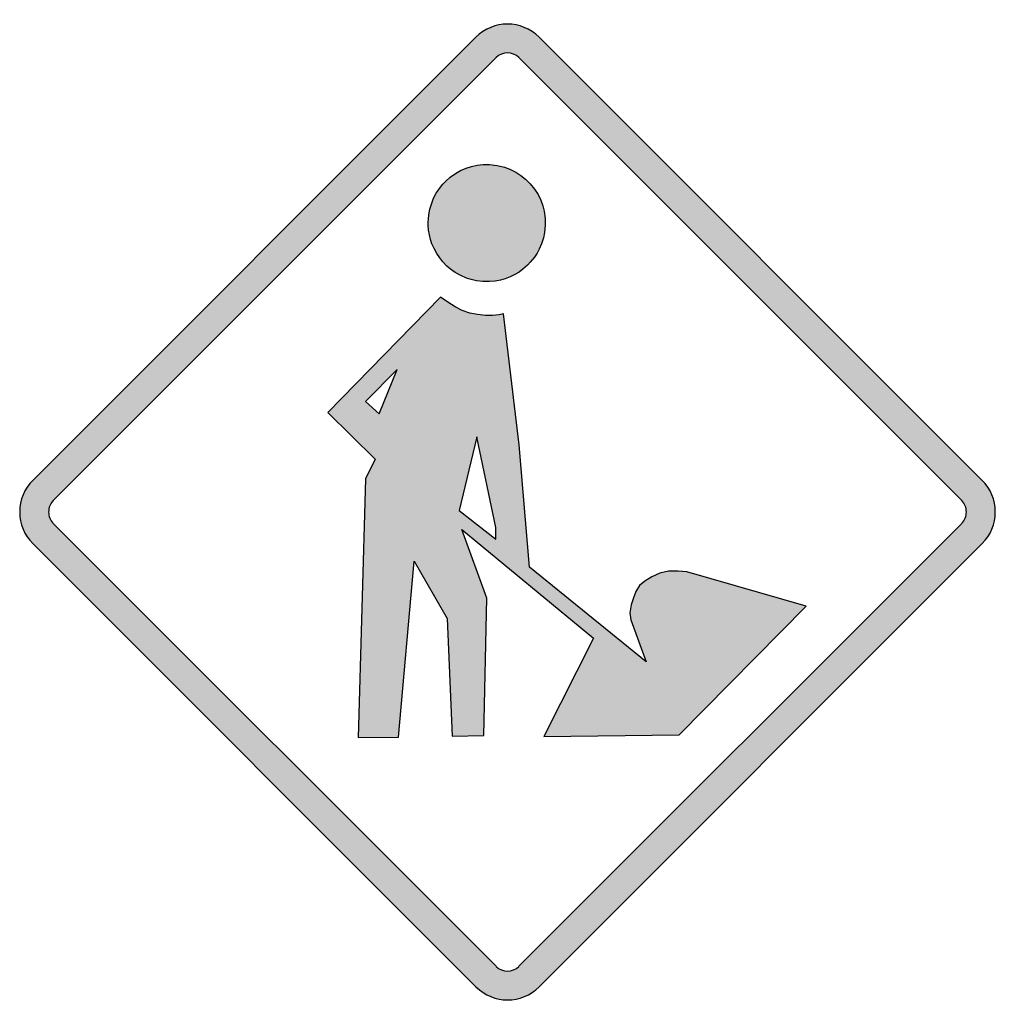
# Model space of a CAD drawing. Header units: inches. Extents: x -0.5 to 0.5, y -0.5 to 0.5.
import ezdxf

# ---------------------------------------------------------------- set-up
doc = ezdxf.new("R2010")
doc.units = ezdxf.units.IN
doc.header["$MEASUREMENT"] = 0

msp = doc.modelspace()

# ---------------------------------------------------------------- hatches: boundary and pattern name
h = msp.add_hatch(color=7)
h.paths.add_polyline_path([(0.0323, 0.4867), (0.4865, 0.0323), (0.4905, 0.0278), (0.4939, 0.0228), (0.4965, 0.0175), (0.4984, 0.012), (0.4995, 0.006), (0.5, 0), (0.4995, -0.006), (0.4984, -0.0118), (0.4965, -0.0175), (0.4939, -0.0228), (0.4905, -0.0278), (0.4865, -0.0323), (0.0323, -0.4867), (0.0278, -0.4907), (0.0227, -0.494), (0.0173, -0.4967), (0.0117, -0.4985), (0.006, -0.4997), (0.0002, -0.5), (-0.0057, -0.4997), (-0.0115, -0.4985), (-0.0172, -0.4967), (-0.0225, -0.494), (-0.0275, -0.4907), (-0.0323, -0.4867), (-0.4867, -0.0323), (-0.4905, -0.0278), (-0.4939, -0.0228), (-0.4965, -0.0175), (-0.4984, -0.0118), (-0.4995, -0.006), (-0.5, 0), (-0.4995, 0.006), (-0.4984, 0.012), (-0.4965, 0.0175), (-0.4939, 0.0228), (-0.4905, 0.0278), (-0.4867, 0.0323), (-0.0323, 0.4867), (-0.0277, 0.4907), (-0.0227, 0.494), (-0.0172, 0.4967), (-0.0117, 0.4985), (-0.0058, 0.4997), (0, 0.5), (0.0058, 0.4997), (0.0117, 0.4985), (0.0172, 0.4967), (0.0227, 0.494), (0.0277, 0.4907), (0.0323, 0.4867)])
h.paths.add_polyline_path([(0.0117, 0.4655), (0.4655, 0.0117), (0.467, 0.0102), (0.4682, 0.0083), (0.4692, 0.0063), (0.4699, 0.0043), (0.4704, 0.0022), (0.4704, 0), (0.4704, -0.0022), (0.4699, -0.0042), (0.4692, -0.0063), (0.4682, -0.0082), (0.467, -0.01), (0.4655, -0.0117), (0.0117, -0.4655), (0.0082, -0.4682), (0.0042, -0.4699), (0, -0.4704), (-0.0042, -0.4699), (-0.0082, -0.4682), (-0.0117, -0.4655), (-0.4655, -0.0117), (-0.467, -0.01), (-0.4682, -0.0082), (-0.4692, -0.0063), (-0.4699, -0.0042), (-0.4704, -0.0022), (-0.4704, 0), (-0.4704, 0.0022), (-0.4699, 0.0043), (-0.4692, 0.0063), (-0.4682, 0.0083), (-0.467, 0.0102), (-0.4655, 0.0117), (-0.0117, 0.4655), (-0.0082, 0.4684), (-0.0042, 0.4699), (0, 0.4705), (0.0042, 0.4699), (0.0082, 0.4684), (0.0117, 0.4655)], flags=0)
msp.add_hatch(color=7).paths.add_polyline_path([(-0.0811, 0.3001), (-0.0808, 0.3047), (-0.0796, 0.3104), (-0.0777, 0.3166), (-0.0757, 0.3215), (-0.073, 0.3266), (-0.0688, 0.3328), (-0.0662, 0.336), (-0.0632, 0.339), (-0.0587, 0.3431), (-0.0532, 0.347), (-0.0482, 0.3498), (-0.0425, 0.3523), (-0.037, 0.354), (-0.031, 0.3553), (-0.025, 0.356), (-0.0185, 0.3561), (-0.0107, 0.3552), (-0.003, 0.3533), (0.0024, 0.3512), (0.0084, 0.3483), (0.0137, 0.345), (0.0185, 0.3411), (0.0233, 0.3364), (0.0278, 0.3307), (0.0313, 0.3253), (0.034, 0.3197), (0.0362, 0.3137), (0.0376, 0.3082), (0.0386, 0.3008), (0.0387, 0.294), (0.038, 0.2865), (0.0368, 0.2808), (0.0349, 0.2747), (0.0324, 0.2692), (0.0303, 0.2652), (0.0277, 0.2613), (0.0234, 0.2559), (0.0205, 0.2529), (0.0158, 0.2489), (0.0119, 0.2459), (0.0076, 0.2434), (0.0028, 0.2411), (-0.0023, 0.2391), (-0.0072, 0.2376), (-0.0126, 0.2366), (-0.0184, 0.2361), (-0.0252, 0.2362), (-0.0318, 0.2369), (-0.0374, 0.2382), (-0.042, 0.2397), (-0.048, 0.2423), (-0.0535, 0.2454), (-0.0585, 0.2489), (-0.0621, 0.252), (-0.0663, 0.2564), (-0.0695, 0.2603), (-0.0726, 0.2649), (-0.0753, 0.2699), (-0.0774, 0.2747), (-0.079, 0.2794), (-0.0801, 0.2839), (-0.0809, 0.2888), (-0.0813, 0.294), (-0.0813, 0.2973), (-0.0811, 0.3001)])
h = msp.add_hatch(color=7)
h.paths.add_polyline_path([(-0.0687, 0.2203), (-0.1841, 0.1021), (-0.1356, 0.0542), (-0.1456, 0.0339), (-0.1532, -0.2311), (-0.1117, -0.2309), (-0.0957, -0.0504), (-0.062, -0.1093), (-0.0566, -0.2298), (-0.0241, -0.2289), (-0.0211, -0.0882), (-0.0467, -0.0179), (0.0883, -0.1293), (0.0372, -0.2299), (0.1758, -0.2284), (0.3063, -0.0965), (0.1837, -0.0613), (0.1749, -0.0607), (0.1652, -0.0608), (0.156, -0.0626), (0.148, -0.0663), (0.1409, -0.071), (0.1353, -0.0753), (0.1316, -0.0815), (0.1292, -0.088), (0.1267, -0.0952), (0.1255, -0.1033), (0.1264, -0.1106), (0.142, -0.1536), (0.0227, -0.0564), (0.0121, 0.069), (-0.0042, 0.2032), (-0.0086, 0.2022), (-0.0155, 0.2015), (-0.0226, 0.2015), (-0.0308, 0.2023), (-0.0386, 0.2036), (-0.0465, 0.2066), (-0.0537, 0.2103), (-0.0612, 0.2149), (-0.0687, 0.2203)])
h.paths.add_polyline_path([(-0.0316, 0.0769), (-0.0496, 0.0014), (-0.0121, -0.0279), (-0.012, -0.0158), (-0.0316, 0.0769)], flags=0)
h.paths.add_polyline_path([(-0.1132, 0.1461), (-0.1454, 0.1131), (-0.1317, 0.1005), (-0.1132, 0.1461)], flags=0)

# ---------------------------------------------------------------- linework, layer by layer
at = {"color": 7}
for p, q in [((-0.4867, 0.0323), (-0.0323, 0.4867)), ((0.0323, 0.4867), (0.4867, 0.0323)), ((-0.4656, 0.0118), (-0.0117, 0.4656)), ((0.0117, 0.4656), (0.4656, 0.0118)), ((-0.0117, -0.4655), (-0.4656, -0.0117)), ((0.4656, -0.0117), (0.0117, -0.4655)), ((-0.0323, -0.4866), (-0.4867, -0.0323)), ((0.4867, -0.0323), (0.0323, -0.4866))]:
    msp.add_line(p, q, dxfattribs=at)
for points in [[(-0.0811, 0.3001), (-0.0808, 0.3047), (-0.0796, 0.3104), (-0.0777, 0.3166), (-0.0757, 0.3215), (-0.073, 0.3266), (-0.0688, 0.3328), (-0.0662, 0.336), (-0.0632, 0.339), (-0.0587, 0.3431), (-0.0532, 0.347), (-0.0482, 0.3498), (-0.0425, 0.3523), (-0.037, 0.354), (-0.031, 0.3553), (-0.025, 0.356), (-0.0185, 0.3561), (-0.0107, 0.3552), (-0.003, 0.3533), (0.0024, 0.3512), (0.0084, 0.3483), (0.0137, 0.345), (0.0185, 0.3411), (0.0233, 0.3364), (0.0278, 0.3307), (0.0313, 0.3253), (0.034, 0.3197), (0.0362, 0.3137), (0.0376, 0.3082), (0.0386, 0.3008), (0.0387, 0.294), (0.038, 0.2865), (0.0368, 0.2808), (0.0349, 0.2747), (0.0324, 0.2692), (0.0303, 0.2652), (0.0277, 0.2613), (0.0234, 0.2559), (0.0205, 0.2529), (0.0158, 0.2489), (0.0119, 0.2459), (0.0076, 0.2434), (0.0028, 0.2411), (-0.0023, 0.2391), (-0.0072, 0.2376), (-0.0126, 0.2366), (-0.0184, 0.2361), (-0.0252, 0.2362), (-0.0318, 0.2369), (-0.0374, 0.2382), (-0.042, 0.2397), (-0.048, 0.2423), (-0.0535, 0.2454), (-0.0585, 0.2489), (-0.0621, 0.252), (-0.0663, 0.2564), (-0.0695, 0.2603), (-0.0726, 0.2649), (-0.0753, 0.2699), (-0.0774, 0.2747), (-0.079, 0.2794), (-0.0801, 0.2839), (-0.0809, 0.2888), (-0.0813, 0.294), (-0.0813, 0.2973), (-0.0811, 0.3001)], [(-0.0687, 0.2203), (-0.1841, 0.1021), (-0.1356, 0.0542), (-0.1456, 0.0339), (-0.1532, -0.2311), (-0.1117, -0.2309), (-0.0957, -0.0504), (-0.062, -0.1093), (-0.0566, -0.2298), (-0.0241, -0.2289), (-0.0211, -0.0882), (-0.0467, -0.0179), (0.0883, -0.1293), (0.0372, -0.2299), (0.1758, -0.2284), (0.3063, -0.0965), (0.1837, -0.0613), (0.1749, -0.0607), (0.1652, -0.0608), (0.156, -0.0626), (0.148, -0.0663), (0.1409, -0.071), (0.1353, -0.0753), (0.1316, -0.0815), (0.1292, -0.088), (0.1267, -0.0952), (0.1255, -0.1033), (0.1264, -0.1106), (0.142, -0.1536), (0.0227, -0.0564), (0.0121, 0.069), (-0.0042, 0.2032), (-0.0086, 0.2022), (-0.0155, 0.2015), (-0.0226, 0.2015), (-0.0308, 0.2023), (-0.0386, 0.2036), (-0.0465, 0.2066), (-0.0537, 0.2103), (-0.0612, 0.2149), (-0.0687, 0.2203)], [(-0.1132, 0.1461), (-0.1454, 0.1131), (-0.1317, 0.1005), (-0.1132, 0.1461)], [(-0.0316, 0.0769), (-0.0496, 0.0014), (-0.0121, -0.0279), (-0.012, -0.0158), (-0.0316, 0.0769)]]:
    msp.add_lwpolyline(points, close=True, dxfattribs=at)
for points in [[(0.0324, 0.4866), (0.0145, 0.5045), (-0.0145, 0.5045), (-0.0324, 0.4866)], [(0.0117, 0.4656), (0.0052, 0.4721), (-0.0052, 0.4721), (-0.0117, 0.4656)], [(-0.0117, -0.4656), (-0.0052, -0.472), (0.0052, -0.472), (0.0117, -0.4656)], [(-0.0323, -0.4866), (-0.0144, -0.5045), (0.0146, -0.5045), (0.0325, -0.4866)]]:
    msp.add_open_spline(points, degree=3, dxfattribs=at)
for points in [[(-0.4866, 0.0324), (-0.4952, 0.0238), (-0.5, 0.0122), (-0.5, 0), (-0.5, -0.0121), (-0.4952, -0.0238), (-0.4866, -0.0323)], [(0.4866, -0.0323), (0.4952, -0.0238), (0.5, -0.0121), (0.5, 0), (0.5, 0.0122), (0.4952, 0.0238), (0.4866, 0.0324)], [(-0.4656, 0.0117), (-0.4687, 0.0086), (-0.4704, 0.0044), (-0.4704, 0), (-0.4704, -0.0043), (-0.4687, -0.0085), (-0.4656, -0.0116)], [(0.4656, -0.0116), (0.4687, -0.0085), (0.4704, -0.0043), (0.4704, 0), (0.4704, 0.0044), (0.4687, 0.0086), (0.4656, 0.0117)]]:
    msp.add_open_spline(points, degree=3, knots=[0, 0, 0, 0, 1, 1, 1, 2, 2, 2, 2], dxfattribs=at)

doc.saveas('drawing.dxf')
